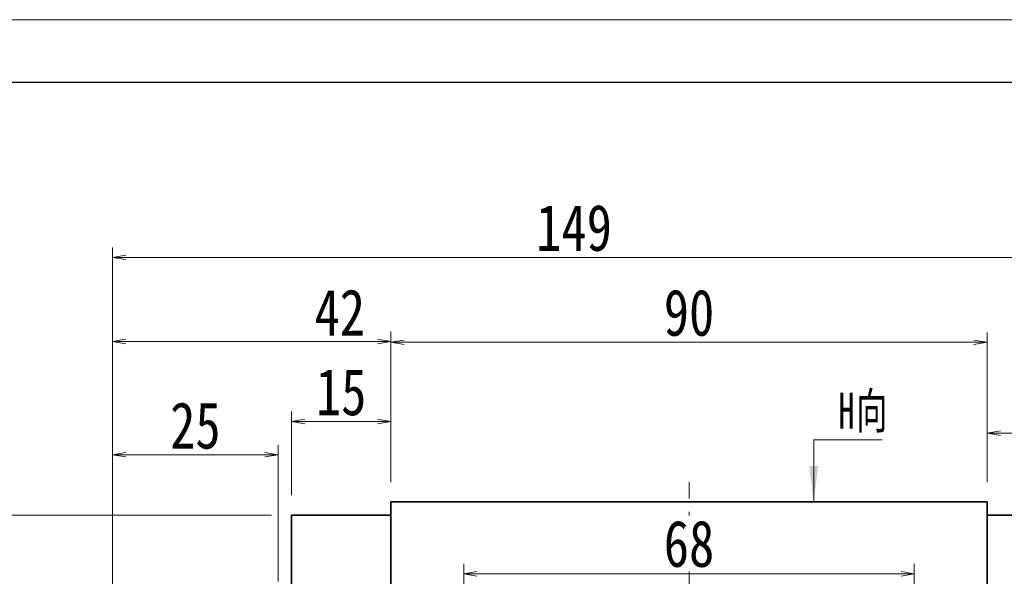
# Model space of a CAD drawing. Header units: millimetres. Extents: x -15 to 785, y -12 to 551.
# Tile 5 of 8: x 127 to 275, y 467 to 551. Entities that reach past the tile are written whole.
import ezdxf

# ---------------------------------------------------------------- set-up
doc = ezdxf.new("R2010")
doc.units = ezdxf.units.MM
doc.linetypes.add('点画线', pattern=[18, 12, -2, 2, -2])
for name, color, linetype, lineweight in [('中心线层', 1, '点画线', 18), ('图框_外框线', 7, 'Continuous', 18), ('尺寸线层', 3, 'Continuous', 18), ('粗实线层', 7, 'Continuous', 35)]:
    doc.layers.add(name, color=color, linetype=linetype, lineweight=lineweight)
doc.styles.add('宋体', font='SimSun.ttf', dxfattribs={"width": 0.8})
doc.styles.add('标准', font='txt', dxfattribs={"width": 0.667})
doc.dimstyles.new('A水平标注$0', dxfattribs={"dimtxt": 3.5, "dimasz": 2, "dimexe": 1.5, "dimexo": 3, "dimgap": 1.1, "dimtad": 1, "dimtoh": 1, "dimdec": 4, "dimdsep": 46, "dimtxsty": '宋体', "dimblk": 'OPEN', "dimcen": 3, "dimclrd": 3, "dimclre": 3, "dimclrt": 6, "dimadec": 0, "dimazin": 0, "dimtm": 1e-09, "dimtfac": 1, "dimtdec": 4, "dimtix": 1, "dimtmove": 0, "dimatfit": 3, "dimldrblk": 'OPEN', "dimfxl": 0, "dimlwd": 13, "dimlwe": 13, "dimarcsym": 0})
doc.dimstyles.new('D直径标注φ25', dxfattribs={"dimtxt": 3.5, "dimasz": 2, "dimexe": 1, "dimexo": 3, "dimtad": 1, "dimtoh": 1, "dimdec": 1, "dimdsep": 46, "dimtxsty": '宋体', "dimblk": 'OPEN', "dimcen": 3, "dimclrd": 3, "dimclre": 3, "dimclrt": 130, "dimadec": 0, "dimazin": 0, "dimtm": 1e-09, "dimtfac": 1, "dimtdec": 1, "dimtmove": 0, "dimatfit": 0, "dimldrblk": 'OPEN', "dimfxl": 0, "dimlwd": 13, "dimlwe": 13, "dimarcsym": 0})

# ---------------------------------------------------------------- blocks, each defined once
blk = doc.blocks.new('_Open')
at = {"color": 0, "linetype": 'ByBlock', "lineweight": -2}
for p, q in [((-1, 0.167), (0, 0)), ((-1, -0.167), (0, 0)), ((0, 0), (-1, 0))]:
    blk.add_line(p, q, dxfattribs=at)
blk = doc.blocks.new('*D13')
at = {"layer": 'Defpoints', "color": 0, "transparency": 16777216}
for p in [(167.83, 475.79), (92.45, 369.79), (167.83, 369.79)]:
    blk.add_point(p, dxfattribs=at)
at = {"layer": '尺寸线层', "color": 3, "lineweight": 13, "transparency": 16777216}
for p, q in [((164.83, 475.79), (91.45, 475.79)), ((92.45, 473.79), (92.45, 371.79)), ((164.83, 369.79), (91.45, 369.79))]:
    blk.add_line(p, q, dxfattribs=at)
at = {"layer": '尺寸线层', "color": 3, "lineweight": 13, "transparency": 16777216, "xscale": 2, "yscale": 2, "zscale": 2}
for p, rotation in [((92.45, 475.79), 90), ((92.45, 369.79), 270)]:
    blk.add_blockref('_Open', p, dxfattribs=dict(at, rotation=rotation))
at = {"layer": '尺寸线层', "color": 130, "transparency": 16777216, "insert": (85.12, 422.79), "char_height": 7, "attachment_point": 5, "rotation": 90, "style": '宋体'}
blk.add_mtext('{\\A1;\\A1;%%C106g6({\\H0.707107x;\\S-0.012^ -0.034;})}', dxfattribs=at)
blk = doc.blocks.new('*D14')
at = {"layer": 'Defpoints', "color": 0, "transparency": 16777216}
for p in [(272.83, 501.88), (182.83, 477.79), (272.83, 477.79)]:
    blk.add_point(p, dxfattribs=at)
at = {"layer": '尺寸线层', "color": 3, "lineweight": 13, "transparency": 16777216}
for p, q in [((182.83, 480.79), (182.83, 503.38)), ((272.83, 480.79), (272.83, 503.38)), ((184.83, 501.88), (270.83, 501.88))]:
    blk.add_line(p, q, dxfattribs=at)
at = {"layer": '尺寸线层', "color": 3, "lineweight": 13, "transparency": 16777216, "xscale": 2, "yscale": 2, "zscale": 2, "rotation": 180}
blk.add_blockref('_Open', (182.83, 501.88), dxfattribs=at)
at = {"layer": '尺寸线层', "color": 3, "lineweight": 13, "transparency": 16777216, "xscale": 2, "yscale": 2, "zscale": 2}
blk.add_blockref('_Open', (272.83, 501.88), dxfattribs=at)
at = {"layer": '尺寸线层', "color": 6, "transparency": 16777216, "insert": (227.83, 506.31), "char_height": 7, "attachment_point": 5, "style": '宋体', "bg_fill": 3, "box_fill_scale": 1.1, "bg_fill_color": 257, "bg_fill_transparency": 0}
blk.add_mtext('90', dxfattribs=at)
blk = doc.blocks.new('*D15')
at = {"layer": 'Defpoints', "color": 0, "transparency": 16777216}
for p in [(287.83, 488.17), (272.83, 477.79), (287.83, 475.79)]:
    blk.add_point(p, dxfattribs=at)
at = {"layer": '尺寸线层', "color": 3, "lineweight": 13, "transparency": 16777216}
for p, q in [((272.83, 480.79), (272.83, 489.67)), ((287.83, 478.79), (287.83, 489.67)), ((274.83, 488.17), (285.83, 488.17))]:
    blk.add_line(p, q, dxfattribs=at)
at = {"layer": '尺寸线层', "color": 3, "lineweight": 13, "transparency": 16777216, "xscale": 2, "yscale": 2, "zscale": 2, "rotation": 180}
blk.add_blockref('_Open', (272.83, 488.17), dxfattribs=at)
at = {"layer": '尺寸线层', "color": 3, "lineweight": 13, "transparency": 16777216, "xscale": 2, "yscale": 2, "zscale": 2}
blk.add_blockref('_Open', (287.83, 488.17), dxfattribs=at)
at = {"layer": '尺寸线层', "color": 6, "transparency": 16777216, "insert": (280.33, 492.57), "char_height": 7, "attachment_point": 5, "style": '宋体', "bg_fill": 3, "box_fill_scale": 1.1, "bg_fill_color": 257, "bg_fill_transparency": 0}
blk.add_mtext('15', dxfattribs=at)
blk = doc.blocks.new('*D16')
at = {"layer": 'Defpoints', "color": 0, "transparency": 16777216}
for p in [(167.83, 489.92), (182.83, 477.79), (167.83, 475.79)]:
    blk.add_point(p, dxfattribs=at)
at = {"layer": '尺寸线层', "color": 3, "lineweight": 13, "transparency": 16777216}
for p, q in [((167.83, 478.79), (167.83, 491.42)), ((182.83, 480.79), (182.83, 491.42)), ((180.83, 489.92), (169.83, 489.92))]:
    blk.add_line(p, q, dxfattribs=at)
at = {"layer": '尺寸线层', "color": 3, "lineweight": 13, "transparency": 16777216, "xscale": 2, "yscale": 2, "zscale": 2, "rotation": 180}
blk.add_blockref('_Open', (167.83, 489.92), dxfattribs=at)
at = {"layer": '尺寸线层', "color": 3, "lineweight": 13, "transparency": 16777216, "xscale": 2, "yscale": 2, "zscale": 2}
blk.add_blockref('_Open', (182.83, 489.92), dxfattribs=at)
at = {"layer": '尺寸线层', "color": 6, "transparency": 16777216, "insert": (175.33, 494.32), "char_height": 7, "attachment_point": 5, "style": '宋体', "bg_fill": 3, "box_fill_scale": 1.1, "bg_fill_color": 257, "bg_fill_transparency": 0}
blk.add_mtext('15', dxfattribs=at)
blk = doc.blocks.new('*D17')
at = {"layer": 'Defpoints', "color": 0, "transparency": 16777216}
for p in [(140.83, 502), (182.83, 477.79), (140.83, 445.19)]:
    blk.add_point(p, dxfattribs=at)
at = {"layer": '尺寸线层', "color": 3, "lineweight": 13, "transparency": 16777216}
for p, q in [((140.83, 448.19), (140.83, 503.5)), ((182.83, 480.79), (182.83, 503.5)), ((180.83, 502), (142.83, 502))]:
    blk.add_line(p, q, dxfattribs=at)
at = {"layer": '尺寸线层', "color": 3, "lineweight": 13, "transparency": 16777216, "xscale": 2, "yscale": 2, "zscale": 2, "rotation": 180}
blk.add_blockref('_Open', (140.83, 502), dxfattribs=at)
at = {"layer": '尺寸线层', "color": 3, "lineweight": 13, "transparency": 16777216, "xscale": 2, "yscale": 2, "zscale": 2}
blk.add_blockref('_Open', (182.83, 502), dxfattribs=at)
at = {"layer": '尺寸线层', "color": 6, "transparency": 16777216, "insert": (175.12, 506.38), "char_height": 7, "attachment_point": 5, "style": '宋体', "bg_fill": 3, "box_fill_scale": 1.1, "bg_fill_color": 257, "bg_fill_transparency": 0}
blk.add_mtext('42', dxfattribs=at)
blk = doc.blocks.new('*D18')
at = {"layer": 'Defpoints', "color": 0, "transparency": 16777216}
for p in [(140.83, 514.68), (140.83, 445.19), (289.83, 445.19)]:
    blk.add_point(p, dxfattribs=at)
at = {"layer": '尺寸线层', "color": 3, "lineweight": 13, "transparency": 16777216}
for p, q in [((140.83, 448.19), (140.83, 516.18)), ((289.83, 448.19), (289.83, 516.18)), ((287.83, 514.68), (142.83, 514.68))]:
    blk.add_line(p, q, dxfattribs=at)
at = {"layer": '尺寸线层', "color": 3, "lineweight": 13, "transparency": 16777216, "xscale": 2, "yscale": 2, "zscale": 2, "rotation": 180}
blk.add_blockref('_Open', (140.83, 514.68), dxfattribs=at)
at = {"layer": '尺寸线层', "color": 3, "lineweight": 13, "transparency": 16777216, "xscale": 2, "yscale": 2, "zscale": 2}
blk.add_blockref('_Open', (289.83, 514.68), dxfattribs=at)
at = {"layer": '尺寸线层', "color": 6, "transparency": 16777216, "insert": (210.48, 519.11), "char_height": 7, "attachment_point": 5, "style": '宋体', "bg_fill": 3, "box_fill_scale": 1.1, "bg_fill_color": 257, "bg_fill_transparency": 0}
blk.add_mtext('149', dxfattribs=at)
blk = doc.blocks.new('*X7')
at = {"layer": '尺寸线层', "linetype": 'Continuous'}
blk.add_hatch(color=0, dxfattribs=at).paths.add_polyline_path([(-1.02, -9.39), (-1.69, -3.99), (-0.34, -3.99)], flags=0)
at = {"layer": '尺寸线层', "color": 0, "linetype": 'Continuous'}
blk.add_line((-1.02, -9.39), (-1.02, 0), dxfattribs=at)
at = {"layer": '尺寸线层', "color": 0}
for p, q in [((-1.02, 0), (0, 0)), ((0, 0), (9.3, 0)), ((0, 0), (0, 0))]:
    blk.add_line(p, q, dxfattribs=at)
at = {"layer": '尺寸线层', "color": 0, "insert": (2.7, 1.08), "char_height": 5.4, "width": 13.1923, "attachment_point": 7, "line_spacing_factor": 1.15057, "style": '标准'}
blk.add_mtext('\\T1.1;H向', dxfattribs=at)
blk = doc.blocks.new('*D20')
at = {"layer": 'Defpoints', "color": 0, "transparency": 16777216}
for p in [(165.83, 484.91), (140.83, 462.79), (165.83, 462.79)]:
    blk.add_point(p, dxfattribs=at)
at = {"layer": '尺寸线层', "color": 3, "lineweight": 13, "transparency": 16777216}
for p, q in [((140.83, 465.79), (140.83, 486.41)), ((165.83, 465.79), (165.83, 486.41)), ((142.83, 484.91), (163.83, 484.91))]:
    blk.add_line(p, q, dxfattribs=at)
at = {"layer": '尺寸线层', "color": 3, "lineweight": 13, "transparency": 16777216, "xscale": 2, "yscale": 2, "zscale": 2, "rotation": 180}
blk.add_blockref('_Open', (140.83, 484.91), dxfattribs=at)
at = {"layer": '尺寸线层', "color": 3, "lineweight": 13, "transparency": 16777216, "xscale": 2, "yscale": 2, "zscale": 2}
blk.add_blockref('_Open', (165.83, 484.91), dxfattribs=at)
at = {"layer": '尺寸线层', "color": 6, "transparency": 16777216, "insert": (153.33, 489.29), "char_height": 7, "attachment_point": 5, "style": '宋体', "bg_fill": 3, "box_fill_scale": 1.1, "bg_fill_color": 257, "bg_fill_transparency": 0}
blk.add_mtext('25', dxfattribs=at)
blk = doc.blocks.new('*D24')
at = {"layer": 'Defpoints', "color": 0, "transparency": 16777216}
for p in [(261.83, 466.94), (193.83, 461.69), (261.83, 461.69)]:
    blk.add_point(p, dxfattribs=at)
at = {"layer": '尺寸线层', "color": 3, "lineweight": 13, "transparency": 16777216}
for p, q in [((193.83, 464.69), (193.83, 468.44)), ((261.83, 464.69), (261.83, 468.44)), ((195.83, 466.94), (259.83, 466.94))]:
    blk.add_line(p, q, dxfattribs=at)
at = {"layer": '尺寸线层', "color": 3, "lineweight": 13, "transparency": 16777216, "xscale": 2, "yscale": 2, "zscale": 2, "rotation": 180}
blk.add_blockref('_Open', (193.83, 466.94), dxfattribs=at)
at = {"layer": '尺寸线层', "color": 3, "lineweight": 13, "transparency": 16777216, "xscale": 2, "yscale": 2, "zscale": 2}
blk.add_blockref('_Open', (261.83, 466.94), dxfattribs=at)
at = {"layer": '尺寸线层', "color": 6, "transparency": 16777216, "insert": (227.83, 471.44), "char_height": 7, "attachment_point": 5, "style": '宋体', "bg_fill": 3, "box_fill_scale": 1.1, "bg_fill_color": 256, "bg_fill_true_color": 13158600, "bg_fill_transparency": 0}
blk.add_mtext('68', dxfattribs=at)
blk = doc.blocks.new('*D26')
at = {"layer": 'Defpoints', "color": 0, "transparency": 16777216}
for p in [(272.83, 501.88), (182.83, 477.79), (272.83, 477.79)]:
    blk.add_point(p, dxfattribs=at)
at = {"layer": '尺寸线层', "color": 3, "lineweight": 13, "transparency": 16777216}
for p, q in [((182.83, 480.79), (182.83, 503.38)), ((272.83, 480.79), (272.83, 503.38)), ((184.83, 501.88), (270.83, 501.88))]:
    blk.add_line(p, q, dxfattribs=at)
at = {"layer": '尺寸线层', "color": 3, "lineweight": 13, "transparency": 16777216, "xscale": 2, "yscale": 2, "zscale": 2, "rotation": 180}
blk.add_blockref('_Open', (182.83, 501.88), dxfattribs=at)
at = {"layer": '尺寸线层', "color": 3, "lineweight": 13, "transparency": 16777216, "xscale": 2, "yscale": 2, "zscale": 2}
blk.add_blockref('_Open', (272.83, 501.88), dxfattribs=at)
at = {"layer": '尺寸线层', "color": 6, "transparency": 16777216, "insert": (227.83, 506.31), "char_height": 7, "attachment_point": 5, "style": '宋体', "bg_fill": 3, "box_fill_scale": 1.1, "bg_fill_color": 257, "bg_fill_transparency": 0}
blk.add_mtext('90', dxfattribs=at)
blk = doc.blocks.new('*D27')
at = {"layer": 'Defpoints', "color": 0, "transparency": 16777216}
for p in [(287.83, 488.17), (272.83, 477.79), (287.83, 475.79)]:
    blk.add_point(p, dxfattribs=at)
at = {"layer": '尺寸线层', "color": 3, "lineweight": 13, "transparency": 16777216}
for p, q in [((272.83, 480.79), (272.83, 489.67)), ((287.83, 478.79), (287.83, 489.67)), ((274.83, 488.17), (285.83, 488.17))]:
    blk.add_line(p, q, dxfattribs=at)
at = {"layer": '尺寸线层', "color": 3, "lineweight": 13, "transparency": 16777216, "xscale": 2, "yscale": 2, "zscale": 2, "rotation": 180}
blk.add_blockref('_Open', (272.83, 488.17), dxfattribs=at)
at = {"layer": '尺寸线层', "color": 3, "lineweight": 13, "transparency": 16777216, "xscale": 2, "yscale": 2, "zscale": 2}
blk.add_blockref('_Open', (287.83, 488.17), dxfattribs=at)
at = {"layer": '尺寸线层', "color": 6, "transparency": 16777216, "insert": (280.33, 492.57), "char_height": 7, "attachment_point": 5, "style": '宋体', "bg_fill": 3, "box_fill_scale": 1.1, "bg_fill_color": 257, "bg_fill_transparency": 0}
blk.add_mtext('15', dxfattribs=at)
blk = doc.blocks.new('*D28')
at = {"layer": 'Defpoints', "color": 0, "transparency": 16777216}
for p in [(167.83, 489.92), (182.83, 477.79), (167.83, 475.79)]:
    blk.add_point(p, dxfattribs=at)
at = {"layer": '尺寸线层', "color": 3, "lineweight": 13, "transparency": 16777216}
for p, q in [((167.83, 478.79), (167.83, 491.42)), ((182.83, 480.79), (182.83, 491.42)), ((180.83, 489.92), (169.83, 489.92))]:
    blk.add_line(p, q, dxfattribs=at)
at = {"layer": '尺寸线层', "color": 3, "lineweight": 13, "transparency": 16777216, "xscale": 2, "yscale": 2, "zscale": 2, "rotation": 180}
blk.add_blockref('_Open', (167.83, 489.92), dxfattribs=at)
at = {"layer": '尺寸线层', "color": 3, "lineweight": 13, "transparency": 16777216, "xscale": 2, "yscale": 2, "zscale": 2}
blk.add_blockref('_Open', (182.83, 489.92), dxfattribs=at)
at = {"layer": '尺寸线层', "color": 6, "transparency": 16777216, "insert": (175.33, 494.32), "char_height": 7, "attachment_point": 5, "style": '宋体', "bg_fill": 3, "box_fill_scale": 1.1, "bg_fill_color": 257, "bg_fill_transparency": 0}
blk.add_mtext('15', dxfattribs=at)
blk = doc.blocks.new('*D29')
at = {"layer": 'Defpoints', "color": 0, "transparency": 16777216}
for p in [(140.83, 502), (182.83, 477.79), (140.83, 445.19)]:
    blk.add_point(p, dxfattribs=at)
at = {"layer": '尺寸线层', "color": 3, "lineweight": 13, "transparency": 16777216}
for p, q in [((140.83, 448.19), (140.83, 503.5)), ((182.83, 480.79), (182.83, 503.5)), ((180.83, 502), (142.83, 502))]:
    blk.add_line(p, q, dxfattribs=at)
at = {"layer": '尺寸线层', "color": 3, "lineweight": 13, "transparency": 16777216, "xscale": 2, "yscale": 2, "zscale": 2, "rotation": 180}
blk.add_blockref('_Open', (140.83, 502), dxfattribs=at)
at = {"layer": '尺寸线层', "color": 3, "lineweight": 13, "transparency": 16777216, "xscale": 2, "yscale": 2, "zscale": 2}
blk.add_blockref('_Open', (182.83, 502), dxfattribs=at)
at = {"layer": '尺寸线层', "color": 6, "transparency": 16777216, "insert": (175.12, 506.38), "char_height": 7, "attachment_point": 5, "style": '宋体', "bg_fill": 3, "box_fill_scale": 1.1, "bg_fill_color": 257, "bg_fill_transparency": 0}
blk.add_mtext('42', dxfattribs=at)
blk = doc.blocks.new('*D30')
at = {"layer": 'Defpoints', "color": 0, "transparency": 16777216}
for p in [(140.83, 514.68), (140.83, 445.19), (289.83, 445.19)]:
    blk.add_point(p, dxfattribs=at)
at = {"layer": '尺寸线层', "color": 3, "lineweight": 13, "transparency": 16777216}
for p, q in [((140.83, 448.19), (140.83, 516.18)), ((289.83, 448.19), (289.83, 516.18)), ((287.83, 514.68), (142.83, 514.68))]:
    blk.add_line(p, q, dxfattribs=at)
at = {"layer": '尺寸线层', "color": 3, "lineweight": 13, "transparency": 16777216, "xscale": 2, "yscale": 2, "zscale": 2, "rotation": 180}
blk.add_blockref('_Open', (140.83, 514.68), dxfattribs=at)
at = {"layer": '尺寸线层', "color": 3, "lineweight": 13, "transparency": 16777216, "xscale": 2, "yscale": 2, "zscale": 2}
blk.add_blockref('_Open', (289.83, 514.68), dxfattribs=at)
at = {"layer": '尺寸线层', "color": 6, "transparency": 16777216, "insert": (210.48, 519.11), "char_height": 7, "attachment_point": 5, "style": '宋体', "bg_fill": 3, "box_fill_scale": 1.1, "bg_fill_color": 257, "bg_fill_transparency": 0}
blk.add_mtext('149', dxfattribs=at)
blk = doc.blocks.new('*X22')
at = {"layer": '尺寸线层', "linetype": 'Continuous'}
blk.add_hatch(color=0, dxfattribs=at).paths.add_polyline_path([(-1.02, -9.39), (-1.69, -3.99), (-0.34, -3.99)], flags=0)
at = {"layer": '尺寸线层', "color": 0, "linetype": 'Continuous'}
blk.add_line((-1.02, -9.39), (-1.02, 0), dxfattribs=at)
at = {"layer": '尺寸线层', "color": 0}
for p, q in [((-1.02, 0), (0, 0)), ((0, 0), (9.3, 0)), ((0, 0), (0, 0))]:
    blk.add_line(p, q, dxfattribs=at)
at = {"layer": '尺寸线层', "color": 0, "insert": (2.7, 1.08), "char_height": 5.4, "width": 13.1923, "attachment_point": 7, "line_spacing_factor": 1.15057, "style": '标准'}
blk.add_mtext('\\T1.1;H向', dxfattribs=at)
blk = doc.blocks.new('*D34')
at = {"layer": 'Defpoints', "color": 0, "transparency": 16777216}
for p in [(165.83, 484.91), (140.83, 462.79), (165.83, 462.79)]:
    blk.add_point(p, dxfattribs=at)
at = {"layer": '尺寸线层', "color": 3, "lineweight": 13, "transparency": 16777216}
for p, q in [((140.83, 465.79), (140.83, 486.41)), ((165.83, 465.79), (165.83, 486.41)), ((142.83, 484.91), (163.83, 484.91))]:
    blk.add_line(p, q, dxfattribs=at)
at = {"layer": '尺寸线层', "color": 3, "lineweight": 13, "transparency": 16777216, "xscale": 2, "yscale": 2, "zscale": 2, "rotation": 180}
blk.add_blockref('_Open', (140.83, 484.91), dxfattribs=at)
at = {"layer": '尺寸线层', "color": 3, "lineweight": 13, "transparency": 16777216, "xscale": 2, "yscale": 2, "zscale": 2}
blk.add_blockref('_Open', (165.83, 484.91), dxfattribs=at)
at = {"layer": '尺寸线层', "color": 6, "transparency": 16777216, "insert": (153.33, 489.29), "char_height": 7, "attachment_point": 5, "style": '宋体', "bg_fill": 3, "box_fill_scale": 1.1, "bg_fill_color": 257, "bg_fill_transparency": 0}
blk.add_mtext('25', dxfattribs=at)

msp = doc.modelspace()

# ---------------------------------------------------------------- linework, layer by layer
at = {"layer": '粗实线层'}
for p, q in [((182.83291, 477.79356), (272.83291, 477.79356)), ((182.83291, 367.79356), (182.83291, 477.79356)), ((272.83291, 367.79356), (272.83291, 477.79356)), ((182.83291, 475.79356), (167.83291, 475.79356)), ((167.83291, 369.79356), (167.83291, 475.79356)), ((272.83291, 475.79356), (287.83291, 475.79356))]:
    msp.add_line(p, q, dxfattribs=at)

# ---------------------------------------------------------------- dimensions: what is measured, and where the dimension line sits
at = {"layer": '尺寸线层'}
dim = msp.add_linear_dim(base=(92.44974, 369.79356), p1=(167.83291, 475.79356), p2=(167.83291, 369.79356), angle=270, text='{\\A1;\\A1;%%C106g6({\\H0.707107x;\\S-0.012^ -0.034;})}', dimstyle='D直径标注φ25', override={"dimtxt": 7, "dimgap": 1, "dimpost": 'φ<>', "dimtp": -0.012, "dimtm": 0.034, "dimtdec": 3, "dimtfill": 0, "dimtzin": 8}, dxfattribs=at)
dim.commit()
dim.dimension.update_dxf_attribs({"geometry": '*D13', "text_midpoint": (92.44974, 422.79356), "dimtype": 160})

# ---------------------------------------------------------------- next in the draw order: dimensions: what is measured, and where the dimension line sits
dim = msp.add_linear_dim(base=(272.83291, 501.88483), p1=(182.83291, 477.79356), p2=(272.83291, 477.79356), dimstyle='A水平标注$0', override={"dimtxt": 7, "dimgap": 1, "dimdec": 1, "dimpost": '<>', "dimblk": 'Open', "dimtvp": 0.1, "dimtfill": 1, "dimtfillclr": 256}, dxfattribs=at)
dim.commit()
dim.dimension.update_dxf_attribs({"geometry": '*D14', "text_midpoint": (227.83291, 501.88483), "dimtype": 160})

# ---------------------------------------------------------------- next in the draw order: dimensions: what is measured, and where the dimension line sits
for base, p1, p2, picture, middle in [((167.83291, 489.92202), (182.83291, 477.79356), (167.83291, 475.79356), '*D16', (175.33291, 489.92202)), ((287.83291, 488.16571), (272.83291, 477.79356), (287.83291, 475.79356), '*D15', (280.33291, 488.16571))]:
    dim = msp.add_linear_dim(base=base, p1=p1, p2=p2, dimstyle='A水平标注$0', override={"dimtxt": 7, "dimgap": 1, "dimdec": 1, "dimpost": '<>', "dimblk": 'Open', "dimtvp": 0.1, "dimtfill": 1, "dimtfillclr": 256}, dxfattribs=at)
    dim.commit()
    dim.dimension.update_dxf_attribs({"geometry": picture, "text_midpoint": middle, "dimtype": 160})

# ---------------------------------------------------------------- next in the draw order: dimensions: what is measured, and where the dimension line sits
dim = msp.add_linear_dim(base=(140.83291, 501.99608), p1=(182.83291, 477.79356), p2=(140.83291, 445.19356), dimstyle='A水平标注$0', override={"dimtxt": 7, "dimgap": 1, "dimdec": 1, "dimpost": '<>', "dimblk": 'Open', "dimtvp": 0.1, "dimtfill": 1, "dimtfillclr": 256}, dxfattribs=at)
dim.commit()
dim.dimension.update_dxf_attribs({"geometry": '*D17', "text_midpoint": (175.11625, 501.99608), "dimtype": 160})

# ---------------------------------------------------------------- next in the draw order: dimensions: what is measured, and where the dimension line sits
dim = msp.add_linear_dim(base=(140.83291, 514.68391), p1=(289.83291, 445.19356), p2=(140.83291, 445.19356), dimstyle='A水平标注$0', override={"dimtxt": 7, "dimgap": 1, "dimdec": 1, "dimpost": '<>', "dimblk": 'Open', "dimtvp": 0.1, "dimtfill": 1, "dimtfillclr": 256}, dxfattribs=at)
dim.commit()
dim.dimension.update_dxf_attribs({"geometry": '*D18', "text_midpoint": (210.48161, 514.68391), "dimtype": 160})

# ---------------------------------------------------------------- next in the draw order: linework, layer by layer
at = {"layer": '中心线层'}
msp.add_line((227.83291, 352.29356), (227.83291, 480.79356), dxfattribs=at)
at = {"layer": '粗实线层'}
for p, q in [((182.83291, 477.79356), (272.83291, 477.79356)), ((182.83291, 367.79356), (182.83291, 477.79356)), ((272.83291, 367.79356), (272.83291, 477.79356)), ((182.83291, 475.79356), (167.83291, 475.79356)), ((167.83291, 369.79356), (167.83291, 475.79356)), ((272.83291, 475.79356), (287.83291, 475.79356))]:
    msp.add_line(p, q, dxfattribs=at)

# ---------------------------------------------------------------- next in the draw order: block references
at = {"layer": '尺寸线层'}
msp.add_blockref('*X7', (247.66004, 487.18276), dxfattribs=at)

# ---------------------------------------------------------------- next in the draw order: dimensions: what is measured, and where the dimension line sits
dim = msp.add_linear_dim(base=(165.83291, 484.90893), p1=(140.83291, 462.79356), p2=(165.83291, 462.79356), dimstyle='A水平标注$0', override={"dimtxt": 7, "dimgap": 1, "dimdec": 1, "dimpost": '<>', "dimblk": 'Open', "dimtvp": 0.1, "dimtfill": 1, "dimtfillclr": 256}, dxfattribs=at)
dim.commit()
dim.dimension.update_dxf_attribs({"geometry": '*D20', "text_midpoint": (153.33291, 484.90893), "dimtype": 160})

# ---------------------------------------------------------------- next in the draw order: linework, layer by layer
at = {"layer": '图框_外框线', "color": 3}
msp.add_lwpolyline([(-11.49402, -12.35221), (784.53419, -12.35221), (784.53419, 550.55345), (-11.49402, 550.55345)], close=True, dxfattribs=at)
at = {"layer": '图框_外框线', "color": 3, "lineweight": 25}
msp.add_lwpolyline([(35.88861, -2.87568), (775.05766, -2.87568), (775.05766, 541.07692), (35.88861, 541.07692)], close=True, dxfattribs=at)

# ---------------------------------------------------------------- next in the draw order: dimensions: what is measured, and where the dimension line sits
at = {"layer": '尺寸线层'}
for base, p1, p2, override, picture, middle in [((272.83291, 501.88483), (182.83291, 477.79356), (272.83291, 477.79356), {"dimtxt": 7, "dimgap": 1, "dimdec": 1, "dimpost": '<>', "dimblk": 'Open', "dimtvp": 0.1, "dimtfill": 1, "dimtfillclr": 256}, '*D26', (227.83291, 501.88483)), ((261.83291, 466.94064), (193.83291, 461.69356), (261.83291, 461.69356), {"dimtxt": 7, "dimgap": 1, "dimdec": 1, "dimpost": '<>', "dimtvp": 0.1}, '*D24', (227.83291, 466.94064))]:
    dim = msp.add_linear_dim(base=base, p1=p1, p2=p2, dimstyle='A水平标注$0', override=override, dxfattribs=at)
    dim.commit()
    dim.dimension.update_dxf_attribs({"geometry": picture, "text_midpoint": middle, "dimtype": 160})

# ---------------------------------------------------------------- next in the draw order: dimensions: what is measured, and where the dimension line sits
for base, p1, p2, picture, middle in [((167.83291, 489.92202), (182.83291, 477.79356), (167.83291, 475.79356), '*D28', (175.33291, 489.92202)), ((287.83291, 488.16571), (272.83291, 477.79356), (287.83291, 475.79356), '*D27', (280.33291, 488.16571))]:
    dim = msp.add_linear_dim(base=base, p1=p1, p2=p2, dimstyle='A水平标注$0', override={"dimtxt": 7, "dimgap": 1, "dimdec": 1, "dimpost": '<>', "dimblk": 'Open', "dimtvp": 0.1, "dimtfill": 1, "dimtfillclr": 256}, dxfattribs=at)
    dim.commit()
    dim.dimension.update_dxf_attribs({"geometry": picture, "text_midpoint": middle, "dimtype": 160})

# ---------------------------------------------------------------- next in the draw order: dimensions: what is measured, and where the dimension line sits
dim = msp.add_linear_dim(base=(140.83291, 501.99608), p1=(182.83291, 477.79356), p2=(140.83291, 445.19356), dimstyle='A水平标注$0', override={"dimtxt": 7, "dimgap": 1, "dimdec": 1, "dimpost": '<>', "dimblk": 'Open', "dimtvp": 0.1, "dimtfill": 1, "dimtfillclr": 256}, dxfattribs=at)
dim.commit()
dim.dimension.update_dxf_attribs({"geometry": '*D29', "text_midpoint": (175.11625, 501.99608), "dimtype": 160})

# ---------------------------------------------------------------- next in the draw order: dimensions: what is measured, and where the dimension line sits
dim = msp.add_linear_dim(base=(140.83291, 514.68391), p1=(289.83291, 445.19356), p2=(140.83291, 445.19356), dimstyle='A水平标注$0', override={"dimtxt": 7, "dimgap": 1, "dimdec": 1, "dimpost": '<>', "dimblk": 'Open', "dimtvp": 0.1, "dimtfill": 1, "dimtfillclr": 256}, dxfattribs=at)
dim.commit()
dim.dimension.update_dxf_attribs({"geometry": '*D30', "text_midpoint": (210.48161, 514.68391), "dimtype": 160})

# ---------------------------------------------------------------- next in the draw order: block references
msp.add_blockref('*X22', (247.66004, 487.18276), dxfattribs=at)

# ---------------------------------------------------------------- next in the draw order: dimensions: what is measured, and where the dimension line sits
dim = msp.add_linear_dim(base=(165.83291, 484.90893), p1=(140.83291, 462.79356), p2=(165.83291, 462.79356), dimstyle='A水平标注$0', override={"dimtxt": 7, "dimgap": 1, "dimdec": 1, "dimpost": '<>', "dimblk": 'Open', "dimtvp": 0.1, "dimtfill": 1, "dimtfillclr": 256}, dxfattribs=at)
dim.commit()
dim.dimension.update_dxf_attribs({"geometry": '*D34', "text_midpoint": (153.33291, 484.90893), "dimtype": 160})

# ---------------------------------------------------------------- next in the draw order: linework, layer by layer
at = {"layer": '图框_外框线', "color": 3}
msp.add_lwpolyline([(-11.49402, -12.35221), (784.53419, -12.35221), (784.53419, 550.55345), (-11.49402, 550.55345)], close=True, dxfattribs=at)
at = {"layer": '图框_外框线', "color": 3, "lineweight": 25}
msp.add_lwpolyline([(35.88861, -2.87568), (775.05766, -2.87568), (775.05766, 541.07692), (35.88861, 541.07692)], close=True, dxfattribs=at)

doc.saveas('drawing.dxf')
